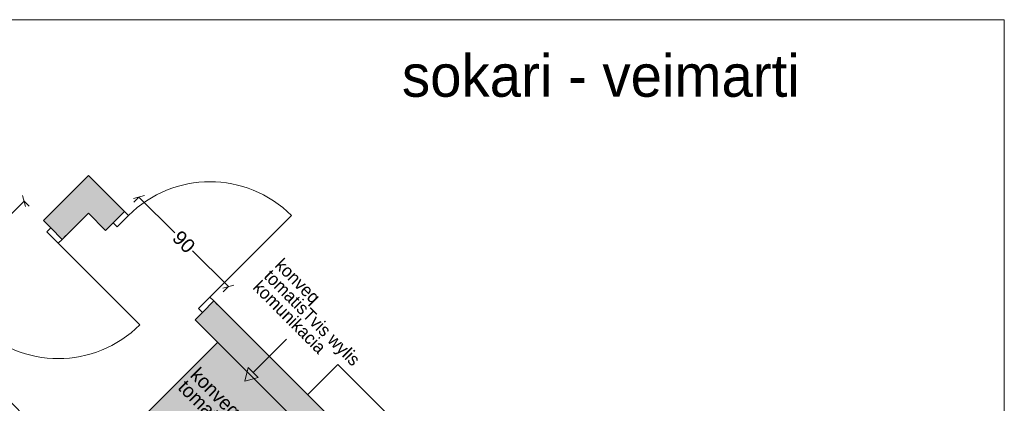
# Model space of a CAD drawing. Header units: millimetres. Extents: x 1053497 to 1070667, y -232078 to -219589.
# Tile 5 of 5: x 1063661 to 1070667, y -222317 to -219589. Entities that reach past the tile are written whole.
import ezdxf

# ---------------------------------------------------------------- set-up
doc = ezdxf.new("R2010")
doc.units = ezdxf.units.MM
doc.header["$MEASUREMENT"] = 0
for name, color, linetype, lineweight in [('Interior - Partition_Pen_No__1', 7, 'Continuous', 0), ('New_Archicad Doors_Pen_No__1', 7, 'Continuous', 0), ('New_Archicad Doors_Pen_No__27', 7, 'Continuous', 0), ('New_Drawing & Figure_Pen_No__1', 7, 'Continuous', 0), ('New_Drawing & Figure_Pen_No__20', 1, 'Continuous', 0), ('New_Structural - Bearing_Pen_No__27', 7, 'Continuous', 0), ('New_Structural - Bearing_Pen_No__42', 8, 'Continuous', 0), ('New_ZAROSLI_Pen_No__1', 7, 'Continuous', 0)]:
    doc.layers.add(name, color=color, linetype=linetype, lineweight=lineweight)
for name, color, linetype in [('New_Archicad Doors', 7, 'Continuous'), ('New_Drawing & Figure', 7, 'Continuous'), ('New_Structural - Bearing', 7, 'Continuous'), ('New_ZAROSLI', 7, 'Continuous')]:
    doc.layers.add(name, color=color, linetype=linetype)
doc.layers.add('New_Drawing & Figure_Pen_No__180', color=7, linetype='Continuous', lineweight=0, true_color=0xd6cda7)
doc.styles.add('GENERATED_STYLE_2', font='arial.ttf')
doc.styles.add('GENERATED_STYLE_3', font='txt')
doc.dimstyles.new('GENERATED_STYLE__2', dxfattribs={"dimtxt": 100, "dimasz": 53.2, "dimexe": 0.18, "dimexo": 300, "dimgap": 0, "dimtad": 0, "dimdec": 0, "dimlfac": 0.1, "dimzin": 0, "dimdsep": 46, "dimtxsty": 'GENERATED_STYLE_2', "dimblk": 'ARROWHEAD_2', "dimblk1": 'ARROWHEAD_2', "dimblk2": 'ARROWHEAD_2', "dimcen": 0.09, "dimclrd": 7, "dimclre": 7, "dimclrt": 7, "dimadec": 0, "dimazin": 0, "dimtfac": 1, "dimtdec": 4, "dimtmove": 0, "dimatfit": 3, "dimfxl": 1, "dimtolj": 1, "dimtzin": 0, "dimarcsym": 0})

# ---------------------------------------------------------------- blocks, each defined once
blk = doc.blocks.new('Door 27_7')
at = {"layer": 'New_Archicad Doors_Pen_No__1', "color": 7, "linetype": 'Continuous', "lineweight": 0}
for p, q in [((410, 0), (410, 820)), ((-410, 0), (-450, 0)), ((-450, 0), (-450, -115)), ((-410, -115), (-410, 0)), ((450, 0), (410, 0)), ((410, 0), (410, -115)), ((450, -115), (450, 0)), ((-450, -115), (-410, -115)), ((410, -115), (450, -115))]:
    blk.add_line(p, q, dxfattribs=at)
blk.add_arc((410, 0), 820, 90, 180, dxfattribs=at)
at = {"layer": 'New_Archicad Doors_Pen_No__27', "color": 7, "linetype": 'Continuous', "lineweight": 0}
for p, q in [((-450, 0), (-487, 0)), ((-450, 0), (-487, 0)), ((-450, 0), (-450, -115)), ((-450, 0), (-450, -115)), ((450, 0), (450, -115)), ((450, 0), (450, -115)), ((450, 0), (487, 0)), ((450, 0), (487, 0)), ((-450, -115), (-450, -190)), ((-450, -115), (-450, -190)), ((450, -115), (450, -190)), ((450, -115), (450, -190)), ((-450, -190), (-487, -190)), ((-450, -190), (-487, -190)), ((450, -190), (487, -190)), ((450, -190), (487, -190))]:
    blk.add_line(p, q, dxfattribs=at)
blk = doc.blocks.new('Wall_28', base_point=(1061901.8, -222945.2))
at = {"layer": 'New_Structural - Bearing_Pen_No__42', "linetype": 'Continuous', "lineweight": 0, "true_color": 0x7f7f7f}
for points in [[(1064016, -220831), (1064150.4, -220965.3), (1064150.4, -220696.6)], [(1064150.4, -220965.3), (1064284.7, -220831), (1064150.4, -220696.6)], [(1064016, -220831), (1063830, -221016.9), (1063964.4, -221151.3), (1064150.4, -220965.3)], [(1061901.8, -222945.2), (1062036.1, -223079.6), (1063328, -221787.7), (1063193.6, -221653.3)]]:
    blk.add_hatch(color=8, dxfattribs=at).paths.add_polyline_path(points)
at = {"layer": 'New_Structural - Bearing_Pen_No__27', "color": 7, "linetype": 'Continuous', "lineweight": 0}
for p, q in [((1063830, -221016.9), (1063856.2, -220990.8)), ((1063883.1, -221070), (1063830, -221016.9)), ((1063964.4, -221151.3), (1063883.1, -221070)), ((1063964.4, -221151.3), (1063990.6, -221125.1)), ((1063193.6, -221653.3), (1063167.5, -221679.5)), ((1063246.7, -221706.4), (1063193.6, -221653.3)), ((1063328, -221787.7), (1063246.7, -221706.4)), ((1063328, -221787.7), (1063301.8, -221813.8))]:
    blk.add_line(p, q, dxfattribs=at)
at = {"layer": 'New_Structural - Bearing_Pen_No__27', "color": 7, "linetype": 'Continuous', "lineweight": 0, "flags": 128}
for points in [[(1064150.4, -220696.6), (1063830, -221016.9)], [(1064150.4, -220696.6), (1064284.7, -220831)], [(1063964.4, -221151.3), (1064150.4, -220965.3)], [(1063193.6, -221653.3), (1061901.8, -222945.2)], [(1062717.9, -222397.7), (1063328, -221787.7)], [(1062036.1, -223079.6), (1062647.2, -222468.4)]]:
    blk.add_lwpolyline(points, dxfattribs=at)
at = {"layer": 'New_Archicad Doors', "color": 21, "linetype": 'Continuous', "lineweight": 0, "true_color": 0xff9955, "xscale": -1, "zscale": 1000, "rotation": 225.0000000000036}
blk.add_blockref('Door 27_7', (1063646.2, -221469.5), dxfattribs=at)
blk = doc.blocks.new('Door 27_8')
at = {"layer": 'New_Archicad Doors_Pen_No__1', "color": 7, "linetype": 'Continuous', "lineweight": 0}
for p, q in [((340, 0), (340, 680)), ((-340, 0), (-380, 0)), ((-380, 0), (-380, -115)), ((-340, -115), (-340, 0)), ((380, 0), (340, 0)), ((340, 0), (340, -115)), ((380, -115), (380, 0)), ((-380, -115), (-340, -115)), ((340, -115), (380, -115))]:
    blk.add_line(p, q, dxfattribs=at)
blk.add_arc((340, 0), 680, 90, 180, dxfattribs=at)
at = {"layer": 'New_Archicad Doors_Pen_No__27', "color": 7, "linetype": 'Continuous', "lineweight": 0}
for p, q in [((-380, 0), (-417, 0)), ((-380, 0), (-417, 0)), ((-380, 0), (-380, -115)), ((-380, 0), (-380, -115)), ((380, 0), (380, -115)), ((380, 0), (380, -115)), ((380, 0), (417, 0)), ((380, 0), (417, 0)), ((-380, -115), (-380, -190)), ((-380, -115), (-380, -190)), ((380, -115), (380, -190)), ((380, -115), (380, -190)), ((-380, -190), (-417, -190)), ((-380, -190), (-417, -190)), ((380, -190), (417, -190)), ((380, -190), (417, -190))]:
    blk.add_line(p, q, dxfattribs=at)
blk = doc.blocks.new('Wall_29', base_point=(1064150.4, -220696.6))
at = {"layer": 'New_Structural - Bearing_Pen_No__42', "linetype": 'Continuous', "lineweight": 0, "true_color": 0x7f7f7f}
for points in [[(1064150.4, -220965.3), (1064272.7, -221087.7), (1064407.1, -220953.3), (1064284.7, -220831)], [(1064909.1, -221724.1), (1068393, -225208), (1068527.3, -225073.6), (1065043.5, -221589.7)], [(1069064.7, -225611), (1068930.4, -225745.4), (1069955.7, -226770.7), (1070090.1, -226636.3)], [(1070090.1, -226636.3), (1069955.7, -226770.7), (1070224.4, -226770.7)], [(1069955.7, -226770.7), (1070090.1, -226905), (1070224.4, -226770.7)]]:
    blk.add_hatch(color=8, dxfattribs=at).paths.add_polyline_path(points)
at = {"layer": 'New_Structural - Bearing_Pen_No__27', "color": 7, "linetype": 'Continuous', "lineweight": 0}
for p, q in [((1064407.1, -220953.3), (1064325.8, -221034.7)), ((1064407.1, -220953.3), (1064380.9, -220927.2)), ((1064325.8, -221034.7), (1064272.7, -221087.7)), ((1064272.7, -221087.7), (1064246.6, -221061.5)), ((1065043.5, -221589.7), (1064962.2, -221671.1)), ((1065043.5, -221589.7), (1065069.6, -221615.9)), ((1064962.2, -221671.1), (1064909.1, -221724.1)), ((1064909.1, -221724.1), (1064935.3, -221750.3)), ((1068527.3, -225073.6), (1068446, -225154.9)), ((1068527.3, -225073.6), (1068501.2, -225047.4)), ((1068446, -225154.9), (1068393, -225208)), ((1068393, -225208), (1068366.8, -225181.8)), ((1069064.7, -225611), (1068983.4, -225692.3)), ((1069064.7, -225611), (1069090.9, -225637.2)), ((1068983.4, -225692.3), (1068930.4, -225745.4)), ((1068930.4, -225745.4), (1068956.6, -225771.5))]:
    blk.add_line(p, q, dxfattribs=at)
at = {"layer": 'New_Structural - Bearing_Pen_No__27', "color": 7, "linetype": 'Continuous', "lineweight": 0, "flags": 128}
for points in [[(1064407.1, -220953.3), (1064284.7, -220831)], [(1064150.4, -220965.3), (1064272.7, -221087.7)], [(1068527.3, -225073.6), (1065043.5, -221589.7)], [(1064909.1, -221724.1), (1068393, -225208)], [(1070224.4, -226770.7), (1069064.7, -225611)], [(1068930.4, -225745.4), (1069955.7, -226770.7)], [(1070224.4, -226770.7), (1070090.1, -226905)]]:
    blk.add_lwpolyline(points, dxfattribs=at)
at = {"layer": 'New_Archicad Doors', "color": 21, "linetype": 'Continuous', "lineweight": 0, "true_color": 0xff9955, "zscale": 1000, "rotation": 315.0000000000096}
blk.add_blockref('Door 27_7', (1064725.3, -221271.5), dxfattribs=at)
at = {"layer": 'New_Archicad Doors', "color": 21, "linetype": 'Continuous', "lineweight": 0, "true_color": 0xff9955, "xscale": -0.9999999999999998, "zscale": 1000, "rotation": 315.0000000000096}
blk.add_blockref('Door 27_8', (1068796, -225342.3), dxfattribs=at)
blk = doc.blocks.new('Line_14', base_point=(1065560.1, -221861.1))
at = {"layer": 'New_Drawing & Figure_Pen_No__20', "linetype": 'Continuous', "lineweight": 0}
blk.add_hatch(color=1, dxfattribs=at).paths.add_polyline_path([(1065262.3, -222158.9), (1065358.9, -222133), (1065288.2, -222062.3)])
at = {"layer": 'New_Drawing & Figure_Pen_No__1', "color": 7, "linetype": 'Continuous', "lineweight": 0}
blk.add_line((1065560.1, -221861.1), (1065323.6, -222097.7), dxfattribs=at)
at = {"layer": 'New_Drawing & Figure_Pen_No__20', "color": 1, "linetype": 'Continuous', "lineweight": 0}
for p, q in [((1065262.3, -222158.9), (1065288.2, -222062.3)), ((1065288.2, -222062.3), (1065358.9, -222133)), ((1065262.3, -222158.9), (1065358.9, -222133))]:
    blk.add_line(p, q, dxfattribs=at)
blk = doc.blocks.new('*D170')
at = {"layer": 'New_ZAROSLI_Pen_No__1', "color": 7, "linetype": 'Continuous', "lineweight": 0, "transparency": 16777216}
for p, q in [((1064548.8, -220840.2), (1064470.8, -220861.1)), ((1064472.7, -220887.7), (1064509.8, -220850.6)), ((1064509.8, -220850.6), (1064764.2, -221105)), ((1064891.8, -221232.6), (1065146.2, -221487)), ((1065107.2, -221497.5), (1065185.2, -221476.6)), ((1065109.1, -221524.1), (1065146.2, -221487))]:
    blk.add_line(p, q, dxfattribs=at)
at = {"layer": 'New_ZAROSLI_Pen_No__1', "color": 7, "lineweight": 0, "transparency": 16777216, "insert": (1064738.7, -221150.2), "char_height": 100, "attachment_point": 7, "rotation": 315, "style": 'GENERATED_STYLE_2'}
blk.add_mtext('\\A1;{\\pql;\\fArial|b0|i0|c204|p0;\\W1.000000;90}', dxfattribs=at)
blk = doc.blocks.new('ARROWHEAD_2')
at = {"color": 0, "linetype": 'Continuous', "lineweight": 0}
for p, q in [((0, 0), (-1, 0)), ((-0.38, -0.66), (0.38, 0.66))]:
    blk.add_line(p, q, dxfattribs=at)
blk = doc.blocks.new('*D171')
at = {"layer": 'New_ZAROSLI_Pen_No__1', "color": 7, "linetype": 'Continuous', "lineweight": 0, "transparency": 16777216}
for p, q in [((1063692.3, -220879.2), (1063437.9, -221133.6)), ((1063702.8, -220918.3), (1063681.9, -220840.2)), ((1063692.3, -220879.2), (1063729.5, -220916.3)), ((1063310.4, -221261.2), (1063055.9, -221515.6)), ((1063045.5, -221476.6), (1063066.4, -221554.7)), ((1063055.9, -221515.6), (1063093.1, -221552.7))]:
    blk.add_line(p, q, dxfattribs=at)
at = {"layer": 'New_ZAROSLI_Pen_No__1', "color": 7, "lineweight": 0, "transparency": 16777216, "insert": (1063355.6, -221286.7), "char_height": 100, "attachment_point": 7, "rotation": 45, "style": 'GENERATED_STYLE_2'}
blk.add_mtext('\\A1;{\\pql;\\fArial|b0|i0|c204|p0;\\W1.000000;90}', dxfattribs=at)
blk = doc.blocks.new('*D214')
at = {"layer": 'New_ZAROSLI_Pen_No__1', "color": 7, "linetype": 'Continuous', "lineweight": 0, "transparency": 16777216}
for p, q in [((1062930.1, -222185.6), (1063202.3, -221913.4)), ((1063241.3, -221902.9), (1063163.2, -221923.9)), ((1063202.3, -221913.4), (1063421.3, -222132.5)), ((1063548.9, -222260), (1063768, -222479.1)), ((1063495.8, -222751.3), (1063768, -222479.1)), ((1063728.9, -222489.5), (1063807, -222468.6))]:
    blk.add_line(p, q, dxfattribs=at)
at = {"layer": 'New_ZAROSLI_Pen_No__1', "color": 7, "lineweight": 0, "transparency": 16777216, "insert": (1063395.8, -222177.7), "char_height": 100, "attachment_point": 7, "rotation": 315, "style": 'GENERATED_STYLE_2'}
blk.add_mtext('\\A1;{\\pql;\\fArial|b0|i0|c204|p0;\\W1.000000;80}', dxfattribs=at)

msp = doc.modelspace()

# ---------------------------------------------------------------- hatches: boundary and pattern name
at = {"layer": 'New_Drawing & Figure_Pen_No__180', "linetype": 'Continuous', "lineweight": 0, "true_color": 0xd6cda7}
msp.add_hatch(color=9, dxfattribs=at).paths.add_polyline_path([(1064575.6, -222378.6), (1067527.6, -225330.6), (1068021.6, -224836.6), (1065069.6, -221884.6)])

# ---------------------------------------------------------------- linework, layer by layer
at = {"layer": 'New_Drawing & Figure_Pen_No__1', "color": 7, "linetype": 'Continuous', "lineweight": 0}
for p, q in [((1053496.7, -219589.1), (1070667.4, -219589.1)), ((1070667.4, -219589.1), (1070667.4, -232078.4)), ((1064575.6, -222378.6), (1065069.6, -221884.6))]:
    msp.add_line(p, q, dxfattribs=at)
at = {"layer": 'New_Drawing & Figure_Pen_No__20', "color": 1, "linetype": 'Continuous', "lineweight": 0}
for p, q in [((1065709.9, -222256.2), (1065925.4, -222040.7)), ((1065925.4, -222040.7), (1067858.9, -223974.2))]:
    msp.add_line(p, q, dxfattribs=at)

# ---------------------------------------------------------------- block references
at = {"layer": 'New_Drawing & Figure', "color": 7, "linetype": 'Continuous', "lineweight": 0}
msp.add_blockref('Line_14', (1065560.1, -221861.1), dxfattribs=at)
at = {"layer": 'New_Structural - Bearing', "color": 7, "lineweight": 0}
for name, p in [('Wall_29', (1064150.4, -220696.6)), ('Wall_28', (1061901.8, -222945.2))]:
    msp.add_blockref(name, p, dxfattribs=at)

# ---------------------------------------------------------------- texts
at = {"layer": 'Interior - Partition_Pen_No__1', "color": 7, "linetype": 'Continuous', "lineweight": 0, "insert": (1066381.5, -219989.4), "char_height": 300, "attachment_point": 4, "style": 'GENERATED_STYLE_3'}
msp.add_mtext('\\A1;{\\pql;\\fSanet|b0|i0|c0|p0;\\W1.000000;sokari\\fSanet|b0|i0|c0|p0;\\W1.000000; \\fSanet|b0|i0|c0|p0;\\W1.000000;-\\fSanet|b0|i0|c0|p0;\\W1.000000; \\fSanet|b0|i0|c0|p0;\\W1.000000;veimarti}', dxfattribs=at)
at = {"layer": 'Interior - Partition_Pen_No__1', "color": 7, "linetype": 'Continuous', "lineweight": 0, "insert": (1065423.9, -221388.8), "char_height": 90, "width": 1005.574, "attachment_point": 4, "rotation": 314.91482, "line_spacing_factor": 0.740579, "style": 'GENERATED_STYLE_3'}
msp.add_mtext('\\A1;{\\pql;\\fSanet|b0|i0|c0|p0;\\W1.000000;konveq\\P\\pql;\\fSanet|b0|i0|c0|p0;\\W1.000000;tomati\\fSanet|b0|i0|c0|p0;\\W1.000000;sTvis wylis komunikacia}', dxfattribs=at)
at = {"layer": 'Interior - Partition_Pen_No__1', "color": 7, "linetype": 'Continuous', "lineweight": 0, "insert": (1064858.9, -222133), "char_height": 100, "attachment_point": 4, "rotation": 314.91482, "line_spacing_factor": 0.740595, "style": 'GENERATED_STYLE_3'}
msp.add_mtext('\\A1;{\\pql;\\fSanet|b0|i0|c0|p0;\\W1.000000;konveq\\P\\pql;\\fSanet|b0|i0|c0|p0;\\W1.000000;tomati}', dxfattribs=at)

# ---------------------------------------------------------------- dimensions: what is measured, and where the dimension line sits
at = {"layer": 'New_ZAROSLI', "color": 7, "linetype": 'Continuous', "lineweight": 0}
for base, p1, p2, angle, picture, middle, turn in [((1063055.9, -221515.6), (1063830, -221016.9), (1063193.6, -221653.3), 225, '*D171', (1063374, -221197.5), 45), ((1065146.2, -221487), (1064272.7, -221087.7), (1064909.1, -221724.1), 315, '*D170', (1064827.9, -221168.7), 315), ((1063768, -222479.1), (1062717.9, -222397.7), (1063283.6, -222963.4), 315, '*D214', (1063485, -222196.1), 315)]:
    dim = msp.add_linear_dim(base=base, p1=p1, p2=p2, angle=angle, dimstyle='GENERATED_STYLE__2', dxfattribs=at)
    dim.commit()
    dim.dimension.update_dxf_attribs({"geometry": picture, "text_midpoint": middle, "dimtype": 160, "text_rotation": turn})

doc.saveas('drawing.dxf')
